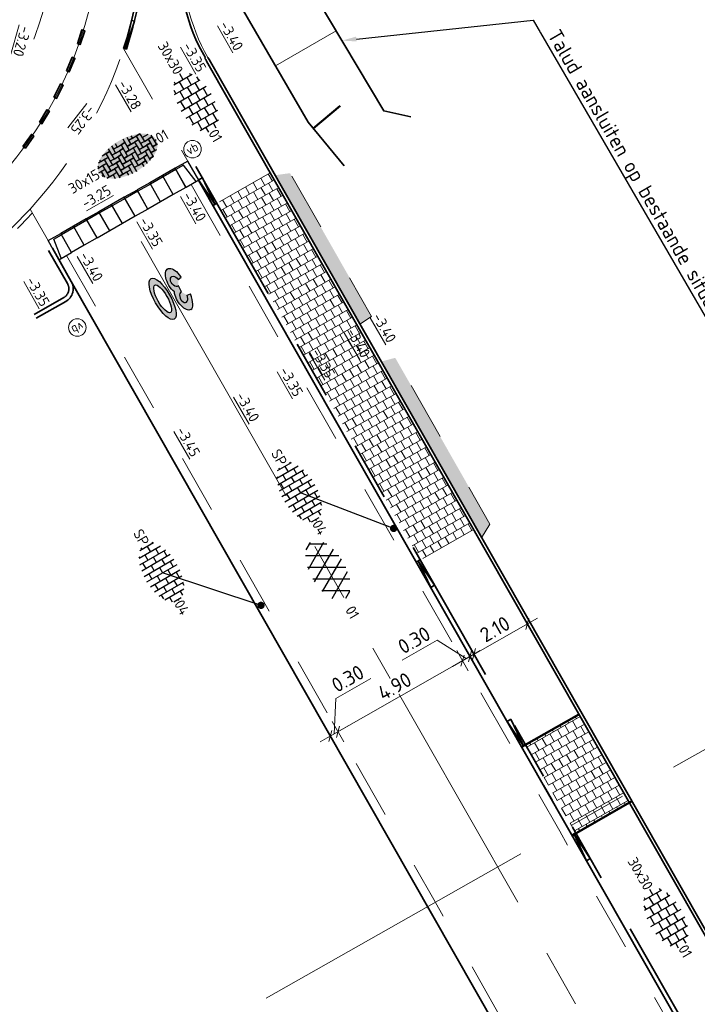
# Model space of a CAD drawing. Header units: metres. Extents: x 111691 to 117439, y 474133 to 478789.
# Tile 22 of 127: x 114679 to 114702, y 475949 to 475983. Entities that reach past the tile are written whole.
import ezdxf
from ezdxf import colors
from ezdxf.entities.mleader import LeaderData, LeaderLine
from ezdxf.enums import TextEntityAlignment as Align
from ezdxf.math import Vec2, Vec3

# ---------------------------------------------------------------- set-up
doc = ezdxf.new("R2010")
doc.units = ezdxf.units.M
for name, pattern in [('AM-AS', [16, 10, -2, 2, -2]), ('VH-GAZONBAND_100X200', [9.5, 7.5, -2]), ('VH-OPSLUITBAND_150X250', [24, 16, -2, 4, -2]), ('VH-TROTTOIRBAND_130-150', [15, 5, -2, 2, -2, 2, -2]), ('XX-HIDDEN', [4, 2, -2])]:
    doc.linetypes.add(name, pattern=pattern)
doc.layers.get('Defpoints').update_dxf_attribs({"lineweight": 25})
for name, color, linetype, lineweight in [('N-WE-AM-AS-G', 10, 'AM-AS', 18), ('N-WE-GW-TALUD-G', 90, 'Continuous', 35), ('N-WE-GW-TALUDARCERING-S', 90, 'Continuous', 25), ('N-WE-GW-TALUDARCERING_KORT-G', 90, 'Continuous', 50), ('N-WE-GW-TALUDARCERING_LANG-G', 90, 'Continuous', 18), ('N-WE-IE-MEUBILAIR_WEGMEUBILAIR_PAAL-S', 7, 'Continuous', 25), ('N-WE-VH-HOOGTELABEL-T18', 2, 'Continuous', 18), ('N-WE-VH-KANTOPSLUITING_ELEMENT_INRIT-S', 1, 'Continuous', 30), ('N-WE-VH-KANTOPSLUITING_GAZONBAND_100X200-G', 90, 'VH-GAZONBAND_100X200', 35), ('N-WE-VH-KANTOPSLUITING_OPSLUITBAND_100X200-G', 150, 'Continuous', 35), ('N-WE-VH-KANTOPSLUITING_OPSLUITBAND_150X250-G', 150, 'VH-OPSLUITBAND_150X250', 35), ('N-WE-VH-KANTOPSLUITING_TROTTOIRBAND_130 150-G', 210, 'VH-TROTTOIRBAND_130-150', 35), ('N-WE-VH-KANTOPSLUITING_VERLOOPBAND-G', 40, 'Continuous', 35), ('N-WE-VH-KANTOPSLUITING_VOORKANTBAND-G', 7, 'Continuous', 35), ('N-WE-VH-KANTVERHARDING-G', 1, 'Continuous', 35), ('N-WE-VH-MAATVOERING-M', 7, 'Continuous', 18), ('N-WE-VH-MATERIAALGRENS-G', 7, 'XX-HIDDEN', 18), ('N-WE-VH-VERHARDING-M-50', 7, 'Continuous', 18), ('N-WE-VH-VERHARDING_ASFALT-G', 252, 'Continuous', 35), ('N-WE-VH-VERHARDING_ASFALT-GD', 252, 'Continuous', 50), ('N-WE-VH-VERHARDING_ASFALT-S', 7, 'Continuous', 25), ('N-WE-VH-VERHARDING_HERSTRATEN-S', 253, 'Continuous', 25), ('N-WE-VH-VERHARDING_TEGEL-S', 7, 'Continuous', 25), ('N-WE-VH-VERHARDING_TEGEL60-A', 252, 'Continuous', 18), ('N-WE-VW-MARKERING-G', 7, 'Continuous', 35), ('N-WE-VW-MARKERING_SYMBOOL-S', 7, 'Continuous', 30), ('X-XX-AL-AANPIJLING-T25', 7, 'Continuous', 25), ('X-XX-AL-AANPIJLING_SYMBOLEN-T25', 7, 'Continuous', 25)]:
    doc.layers.add(name, color=color, linetype=linetype, lineweight=lineweight)
doc.layers.add('N-WE-VW-MARKERING_DWARS_OVERSTEEK_KANALISATIESTREEP50-A', color=7, linetype='Continuous')
doc.styles.add('ISO', font='NLCS-ISO.ttf')
doc.styles.add('NLCS-ISO', font='NLCS-ISO.ttf')
doc.styles.add('NLCS-ISO-ANNOTATIEF-T25', font='NLCS-ISO.ttf', dxfattribs={"height": 2.5})
doc.styles.add('NLCS-ISO-M200-T18', font='NLCS-ISO.ttf', dxfattribs={"height": 0.36})
doc.dimstyles.new('M200T25-PIJL', dxfattribs={"dimscale": 0.2, "dimtxt": 2.5, "dimasz": 2, "dimexe": 1, "dimexo": 0.25, "dimgap": 0.75, "dimtad": 1, "dimzin": 0, "dimdsep": 46, "dimtxsty": 'ISO', "dimcen": 0, "dimdle": 1, "dimse1": 1, "dimse2": 1, "dimclrt": 2, "dimazin": 0, "dimtfac": 1, "dimtdec": 4, "dimtmove": 2, "dimatfit": 3, "dimfxl": 1, "dimtolj": 1, "dimtzin": 0, "dimarcsym": 0})
doc.dimstyles.new('NLCS-ANNOTATIEF-T25-SCHRAP_L2_H1', dxfattribs={"dimtxt": 2.5, "dimasz": 1.4, "dimexe": 2, "dimexo": 2, "dimgap": 0.7, "dimtad": 1, "dimzin": 0, "dimdsep": 46, "dimtxsty": 'NLCS-ISO-ANNOTATIEF-T25', "dimblk": 'OBLIQUE', "dimcen": 0, "dimdle": 2, "dimclrd": 256, "dimclre": 256, "dimclrt": 256, "dimadec": 1, "dimazin": 0, "dimtfac": 1, "dimtdec": 3, "dimtofl": 0, "dimtmove": 0, "dimatfit": 3, "dimldrblk": 'OBLIQUE', "dimfxl": 2, "dimfxlon": 1, "dimtfillclr": 256, "dimtolj": 1, "dimtzin": 0, "dimlwd": -1, "dimlwe": -1, "dimarcsym": 0})

# ---------------------------------------------------------------- blocks, each defined once
blk = doc.blocks.new('N-SVW-MARKERING_SYMBOOL_30_1.6_1')
at = {"layer": 'N-WE-VW-MARKERING_SYMBOOL-S', "ltscale": 0.1}
h = blk.add_hatch(color=256, dxfattribs=at)
edge = h.paths.add_edge_path()
edge.add_ellipse((-0.0323, 0.1109), major_axis=(0, 0.0489), ratio=0.505908, start_angle=229.697, end_angle=360)
edge.add_ellipse((-0.0323, 0.0778), major_axis=(0, 0.082), ratio=0.336382, start_angle=0, end_angle=64.7382)
edge.add_line((-0.0573, 0.1128), (-0.0453, 0.1109))
edge.add_ellipse((-0.0323, 0.1109), major_axis=(0.0021, 0.0195), ratio=0.658877, start_angle=-180, end_angle=93.9791, ccw=False)
edge.add_line((-0.0344, 0.0914), (-0.0353, 0.0684))
edge.add_ellipse((-0.0329, 0.0489), major_axis=(0.0021, -0.0195), ratio=0.658877, start_angle=-93.9791, end_angle=181.5445, ccw=False)
edge.add_line((-0.0458, 0.0489), (-0.0579, 0.0473))
edge.add_ellipse((-0.0323, 0.0778), major_axis=(0, 0.082), ratio=0.336382, start_angle=111.8675, end_angle=114.2814)
edge.add_ellipse((-0.0329, 0.0489), major_axis=(0, 0.0489), ratio=0.505908, start_angle=95.6444, end_angle=180)
edge.add_ellipse((-0.0329, 0.0489), major_axis=(0, 0.0489), ratio=0.505908, start_angle=180, end_angle=308.3955)
h = blk.add_hatch(color=256, dxfattribs=at)
edge = h.paths.add_edge_path()
edge.add_ellipse((0.0333, 0.08), major_axis=(0, 0.0799), ratio=0.345489, start_angle=0, end_angle=360)
edge = h.paths.add_edge_path(flags=17)
edge.add_ellipse((0.0333, 0.08), major_axis=(0, 0.0538), ratio=0.31733, start_angle=0, end_angle=360)
at = {"layer": 'N-WE-VW-MARKERING_SYMBOOL-S', "ltscale": 0.1, "flags": 128}
for points in [[(-0.0453, 0.1109), (-0.0573, 0.1128)], [(-0.0344, 0.0914), (-0.0353, 0.0684)], [(-0.0458, 0.0489), (-0.0579, 0.0473)]]:
    blk.add_lwpolyline(points, dxfattribs=at)
at = {"layer": 'N-WE-VW-MARKERING_SYMBOOL-S', "ltscale": 0.1}
for centre, major_axis, ratio, start_param, end_param in [((-0.0323, 0.0778), (0, 0.082), 0.336382, 0, 1.129895), ((-0.0323, 0.1109), (0.0021, 0.0195), 0.658877, 3.114636, 7.923431), ((-0.0323, 0.0778), (0, 0.082), 0.336382, -4.330729, -4.288599)]:
    blk.add_ellipse(centre, major_axis=major_axis, ratio=ratio, start_param=start_param, end_param=end_param, dxfattribs=at)
at = {"layer": 'N-WE-VW-MARKERING_SYMBOOL-S', "ltscale": 0.1, "extrusion": (0, 0, -1)}
for centre, major_axis, ratio, start_param, end_param in [((-0.0323, 0.1109), (0, 0.0489), 0.505908, 0, 2.274216), ((-0.0329, 0.0489), (0, 0.0489), 0.505908, 0.900669, 4.613876), ((-0.0329, 0.0489), (0.0021, -0.0195), 0.658877, 3.114636, 7.923431)]:
    blk.add_ellipse(centre, major_axis=major_axis, ratio=ratio, start_param=start_param, end_param=end_param, dxfattribs=at)
at = {"layer": 'N-WE-VW-MARKERING_SYMBOOL-S', "ltscale": 0.1}
for major_axis, ratio in [((0, 0.0799), 0.345489), ((0, 0.0799), 0.345489), ((0, 0.0799), 0.345489), ((0, 0.0799), 0.345489), ((0, 0.0538), 0.31733)]:
    blk.add_ellipse((0.0333, 0.08), major_axis=major_axis, ratio=ratio, dxfattribs=at)
blk = doc.blocks.new('SVH-TEGEL_300X300_DUN_HALFST-SO')
for p, q in [((-4.5, -1.8), (-4.5, 1.8)), ((-3.7, 2.25), (-3, 2.25)), ((-3, -2.52), (-3, 2.52)), ((-1.5, -2.87), (-1.5, 2.87)), ((-1.5, 2.25), (0, 2.25)), ((0, -2.97), (0, 2.97)), ((1.5, -2.87), (1.5, 2.87)), ((1.5, 2.25), (3, 2.25)), ((3, -2.52), (3, 2.52)), ((4.5, -1.8), (4.5, 1.8)), ((-5.66, 0), (-4.5, 0)), ((-4.89, 1.5), (-4.5, 1.5)), ((-4.5, 0.75), (-3, 0.75)), ((-3, 1.5), (-1.5, 1.5)), ((-3, 0), (-1.5, 0)), ((-1.5, 0.75), (0, 0.75)), ((0, 1.5), (1.5, 1.5)), ((0, 0), (1.5, 0)), ((1.5, 0.75), (3, 0.75)), ((3, 1.5), (4.5, 1.5)), ((3, 0), (4.5, 0)), ((4.5, 0.75), (5.48, 0.75)), ((-4.89, -1.5), (-4.5, -1.5)), ((-4.5, -0.75), (-3, -0.75)), ((-3, -1.5), (-1.5, -1.5)), ((-1.5, -0.75), (0, -0.75)), ((0, -1.5), (1.5, -1.5)), ((1.5, -0.75), (3, -0.75)), ((3, -1.5), (4.5, -1.5)), ((4.5, -0.75), (5.48, -0.75)), ((-3.7, -2.25), (-3, -2.25)), ((-1.5, -2.25), (0, -2.25)), ((1.5, -2.25), (3, -2.25))]:
    blk.add_line(p, q)
at = {"style": 'NLCS-ISO'}
blk.add_attdef('FORMAAT', text='', height=1.8, dxfattribs=at).set_placement((-5.76, 0), align=Align.MIDDLE_RIGHT)
blk.add_attdef('KLEUR', text='', height=1.8, dxfattribs=at).set_placement((5.58, 0), align=Align.MIDDLE_LEFT)
at = {"style": 'NLCS-ISO', "flags": 1}
blk.add_attdef('FUNCTIE', text='', height=1.8, dxfattribs=at).set_placement((0.12, -3.58), align=Align.MIDDLE_CENTER)
blk = doc.blocks.new('SVH-ASFALT-SO')
at = {"ltscale": 0.1}
for p, q in [((-1.91, 0.69), (0.95, 5.64)), ((2.75, -0.22), (-0.47, 5.37)), ((0, 0), (3.27, 5.66)), ((4.87, 0.12), (1.65, 5.7)), ((2.18, -0.23), (5.32, 5.22)), ((6.7, 0.95), (4.04, 5.55)), ((-3.36, 2.17), (-1.83, 4.83)), ((0.36, -0.07), (-2.31, 4.55)), ((4.66, 0.07), (7.07, 4.25)), ((7.83, 2.99), (7.15, 4.18)), ((-2.72, 1.26), (-3.45, 2.54))]:
    blk.add_line(p, q, dxfattribs=at)
at = {"style": 'NLCS-ISO'}
blk.add_attdef('KLEUR', text='', height=1.8, dxfattribs=at).set_placement((9.49, 2.74), align=Align.MIDDLE_LEFT)
at = {"style": 'NLCS-ISO', "flags": 1}
blk.add_attdef('FUNCTIE', text='', height=1.8, dxfattribs=at).set_placement((0.12, -3.58), align=Align.MIDDLE_CENTER)
blk = doc.blocks.new('SVH-BSS_KEIFORMAAT_HALFST-SO')
at = {"ltscale": 0.1}
for p, q in [((-4.2, -2.2), (-4.2, 2.03)), ((-3.15, -2.63), (-3.15, 2.46)), ((-3.15, 2.1), (-2.1, 2.1)), ((-2.1, -2.89), (-2.1, 2.72)), ((-1.05, -3.03), (-1.05, 2.86)), ((-1.05, 2.1), (0, 2.1)), ((0, -3.06), (0, 2.88)), ((1.05, -2.98), (1.05, 2.81)), ((1.05, 2.1), (2.1, 2.1)), ((2.1, -2.8), (2.1, 2.62)), ((3.15, -2.47), (3.15, 2.3)), ((3.15, 2.1), (3.61, 2.1)), ((4.2, -1.94), (4.2, 1.76)), ((-5.46, 1.05), (-5.25, 1.05)), ((-5.25, -1.46), (-5.25, 1.28)), ((-5.25, 0), (-4.2, 0)), ((-4.2, 1.05), (-3.15, 1.05)), ((-3.15, 0), (-2.1, 0)), ((-2.1, 1.05), (-1.05, 1.05)), ((-1.05, 0), (0, 0)), ((0, 1.05), (1.05, 1.05)), ((1.05, 0), (2.1, 0)), ((2.1, 1.05), (3.15, 1.05)), ((3.15, 0), (4.2, 0)), ((4.2, 1.05), (5, 1.05)), ((5.25, -0.83), (5.25, 0.66)), ((5.25, 0), (5.43, 0)), ((-5.58, -1.05), (-5.25, -1.05)), ((-4.2, -1.05), (-3.15, -1.05)), ((-2.1, -1.05), (-1.05, -1.05)), ((0, -1.05), (1.05, -1.05)), ((2.1, -1.05), (3.15, -1.05)), ((4.2, -1.05), (5.12, -1.05)), ((-4.39, -2.1), (-4.2, -2.1)), ((-3.15, -2.1), (-2.1, -2.1)), ((-1.05, -2.1), (0, -2.1)), ((1.05, -2.1), (2.1, -2.1)), ((3.15, -2.1), (3.93, -2.1))]:
    blk.add_line(p, q, dxfattribs=at)
at = {"style": 'NLCS-ISO'}
blk.add_attdef('FORMAAT', text='', height=1.8, dxfattribs=at).set_placement((-5.68, -0.09), align=Align.MIDDLE_RIGHT)
blk.add_attdef('KLEUR', text='', height=1.8, dxfattribs=at).set_placement((5.53, -0.09), align=Align.MIDDLE_LEFT)
at = {"style": 'NLCS-ISO', "flags": 1}
blk.add_attdef('FUNCTIE', text='', height=1.8, dxfattribs=at).set_placement((0.12, -3.58), align=Align.MIDDLE_CENTER)
blk = doc.blocks.new('_Oblique')
at = {"color": 0, "linetype": 'ByBlock', "lineweight": -2}
blk.add_line((-0.5, -0.5), (0.5, 0.5), dxfattribs=at)
blk = doc.blocks.new('*D164')
at = {"layer": 'Defpoints', "color": 0, "transparency": 16777216}
for p in [(114690.066, 475958.366), (114690.839, 475956.405), (114691.1, 475956.554)]:
    blk.add_point(p, dxfattribs=at)
at = {"layer": 'N-WE-VH-MAATVOERING-M', "transparency": 16777216}
for p, q in [((114689.992, 475959.502), (114691.191, 475960.186)), ((114689.936, 475958.292), (114689.992, 475959.502)), ((114690.264, 475958.019), (114689.868, 475958.714)), ((114689.458, 475958.02), (114690.413, 475958.565)), ((114690.003, 475957.87), (114689.607, 475958.565))]:
    blk.add_line(p, q, dxfattribs=at)
at = {"layer": 'N-WE-VH-MAATVOERING-M', "transparency": 16777216, "xscale": 0.28, "yscale": 0.28, "zscale": 0.28}
for p, rotation in [((114689.805, 475958.218), 209.6944698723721), ((114690.066, 475958.366), 29.69446987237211)]:
    blk.add_blockref('_Oblique', p, dxfattribs=dict(at, rotation=rotation))
at = {"layer": 'N-WE-VH-MAATVOERING-M', "transparency": 16777216, "insert": (114690.398, 475960.183), "char_height": 0.5, "attachment_point": 5, "rotation": 29.6945, "style": 'NLCS-ISO-ANNOTATIEF-T25', "bg_fill": 3, "box_fill_scale": 1.1, "bg_fill_color": 256, "bg_fill_true_color": 13158600, "bg_fill_transparency": 0}
blk.add_mtext('\\A1;0.30', dxfattribs=at)
blk = doc.blocks.new('*D163')
at = {"layer": 'Defpoints', "color": 0, "transparency": 16777216}
for p in [(114694.322, 475960.794), (114695.356, 475958.981), (114691.1, 475956.554)]:
    blk.add_point(p, dxfattribs=at)
at = {"layer": 'N-WE-VH-MAATVOERING-M', "transparency": 16777216}
for p, q in [((114689.718, 475958.168), (114694.67, 475960.992)), ((114694.521, 475960.446), (114694.124, 475961.141)), ((114690.264, 475958.019), (114689.868, 475958.714))]:
    blk.add_line(p, q, dxfattribs=at)
at = {"layer": 'N-WE-VH-MAATVOERING-M', "transparency": 16777216, "xscale": 0.28, "yscale": 0.28, "zscale": 0.28}
for p, rotation in [((114694.322, 475960.794), 29.69446990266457), ((114690.066, 475958.366), 209.6944699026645)]:
    blk.add_blockref('_Oblique', p, dxfattribs=dict(at, rotation=rotation))
at = {"layer": 'N-WE-VH-MAATVOERING-M', "transparency": 16777216, "insert": (114692.001, 475959.919), "char_height": 0.5, "attachment_point": 5, "rotation": 29.6945, "style": 'NLCS-ISO-ANNOTATIEF-T25', "bg_fill": 3, "box_fill_scale": 1.1, "bg_fill_color": 256, "bg_fill_true_color": 13158600, "bg_fill_transparency": 0}
blk.add_mtext('\\A1;4.90', dxfattribs=at)
blk = doc.blocks.new('*D162')
at = {"layer": 'Defpoints', "color": 0, "transparency": 16777216}
for p in [(114694.583, 475960.942), (114695.356, 475958.981), (114695.617, 475959.13)]:
    blk.add_point(p, dxfattribs=at)
at = {"layer": 'N-WE-VH-MAATVOERING-M', "transparency": 16777216}
for p, q in [((114693.461, 475961.501), (114692.262, 475960.817)), ((114694.453, 475960.868), (114693.461, 475961.501)), ((114693.975, 475960.596), (114694.93, 475961.14)), ((114694.521, 475960.446), (114694.124, 475961.141)), ((114694.781, 475960.595), (114694.385, 475961.29))]:
    blk.add_line(p, q, dxfattribs=at)
at = {"layer": 'N-WE-VH-MAATVOERING-M', "transparency": 16777216, "xscale": 0.28, "yscale": 0.28, "zscale": 0.28}
for p, rotation in [((114694.322, 475960.794), 209.6944699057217), ((114694.583, 475960.942), 29.69446990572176)]:
    blk.add_blockref('_Oblique', p, dxfattribs=dict(at, rotation=rotation))
at = {"layer": 'N-WE-VH-MAATVOERING-M', "transparency": 16777216, "insert": (114692.668, 475961.498), "char_height": 0.5, "attachment_point": 5, "rotation": 29.6945, "style": 'NLCS-ISO-ANNOTATIEF-T25', "bg_fill": 3, "box_fill_scale": 1.1, "bg_fill_color": 256, "bg_fill_true_color": 13158600, "bg_fill_transparency": 0}
blk.add_mtext('\\A1;0.30', dxfattribs=at)
blk = doc.blocks.new('*D160')
at = {"layer": 'Defpoints', "color": 0, "transparency": 16777216}
for p in [(114696.538, 475962.057), (114697.571, 475960.244), (114695.747, 475959.204)]:
    blk.add_point(p, dxfattribs=at)
at = {"layer": 'N-WE-VH-MAATVOERING-M', "transparency": 16777216}
for p, q in [((114696.736, 475961.709), (114696.339, 475962.404)), ((114694.366, 475960.818), (114696.885, 475962.255)), ((114694.911, 475960.669), (114694.515, 475961.364))]:
    blk.add_line(p, q, dxfattribs=at)
at = {"layer": 'N-WE-VH-MAATVOERING-M', "transparency": 16777216, "xscale": 0.28, "yscale": 0.28, "zscale": 0.28}
for p, rotation in [((114696.538, 475962.057), 29.69446991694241), ((114694.713, 475961.017), 209.6944699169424)]:
    blk.add_blockref('_Oblique', p, dxfattribs=dict(at, rotation=rotation))
at = {"layer": 'N-WE-VH-MAATVOERING-M', "transparency": 16777216, "insert": (114695.432, 475961.876), "char_height": 0.5, "attachment_point": 5, "rotation": 29.6945, "style": 'NLCS-ISO-ANNOTATIEF-T25', "bg_fill": 3, "box_fill_scale": 1.1, "bg_fill_color": 256, "bg_fill_true_color": 13158600, "bg_fill_transparency": 0}
blk.add_mtext('\\A1;2.10', dxfattribs=at)
blk = doc.blocks.new('*U253')
at = {"layer": 'N-WE-GW-TALUDARCERING_KORT-G'}
for p, q in [((114685.2, 475987.987), (114685.875, 475988.053)), ((114686.677, 475983.297), (114687.698, 475983.887)), ((114689.22, 475978.996), (114690.145, 475979.762))]:
    blk.add_line(p, q, dxfattribs=at)
at = {"layer": 'N-WE-GW-TALUDARCERING_LANG-G'}
for p, q in [((114685.546, 475985.52), (114687.687, 475986.21)), ((114687.929, 475981.133), (114689.998, 475982.33))]:
    blk.add_line(p, q, dxfattribs=at)
blk = doc.blocks.new('N-SVH-INRITELEMENT_130 150_180X750X500_MIDDEN')
for p, q in [((0, 0), (0, 0.75)), ((0.5, 0.75), (0, 0.75)), ((0.5, 0.7), (0, 0.7)), ((0.5, 0), (0.5, 0.75)), ((0.5, 0), (0, 0))]:
    blk.add_line(p, q)
blk = doc.blocks.new('N-SVH-INRITELEMENT_130 150_180X750X500_RECHTS')
for p, q in [((0, 0), (0, 0.75)), ((0.5, 0.75), (0, 0.75)), ((0.3, 0.7), (0, 0.7)), ((0.405, 0), (0.3, 0.7)), ((0.5, 0), (0.5, 0.75)), ((0.5, 0), (0, 0))]:
    blk.add_line(p, q)
blk = doc.blocks.new('N-SVH-INRITELEMENT_130 150_180X750X500_LINKS')
for p, q in [((0, 0), (0, 0.75)), ((0, 0.75), (0.5, 0.75)), ((0.095, 0), (0.2, 0.7)), ((0.2, 0.7), (0.5, 0.7)), ((0.5, 0), (0.5, 0.75)), ((0, 0), (0.5, 0))]:
    blk.add_line(p, q)
blk = doc.blocks.new('SVH-TEGEL_150X300_DIK_ELLEBOOG-SO')
h = blk.add_hatch(color=254)
h.dxf.hatch_style = 1
edge = h.paths.add_edge_path()
edge.add_ellipse((0.01, 0.01), major_axis=(-5.66, 0), ratio=0.530464, start_angle=0, end_angle=360)
for p, q in [((-4.5, 1.82), (-4.5, 1.5)), ((-4.5, 1.82), (-4.5, 1.5)), ((-3.74, 2.25), (-3, 2.25)), ((-3.74, 2.25), (-2.25, 2.25)), ((-2.25, 2.25), (-3, 2.25)), ((-3, 2.25), (-3, 0.75)), ((-3, 2.25), (-3, 1.5)), ((-2.25, 2.75), (-2.25, 1.5)), ((-2.25, 2.75), (-2.25, 2.25)), ((-2.25, 2.25), (-2.25, 0.75)), ((-1.5, 2.89), (-1.5, 1.5)), ((-1.5, 2.89), (-1.5, 2.25)), ((-1.5, 2.25), (-1.5, 1.5)), ((-1.5, 2.25), (0, 2.25)), ((-0.75, 2.25), (-1.5, 2.25)), ((-0.75, 2.97), (-0.75, 2.25)), ((-0.75, 2.97), (-0.75, 2.25)), ((-0.75, 2.25), (0.75, 2.25)), ((0.75, 2.25), (0, 2.25)), ((0, 2.25), (0, 0.75)), ((0, 2.25), (0, 1.5)), ((0.75, 2.97), (0.75, 1.5)), ((0.75, 2.97), (0.75, 2.25)), ((0.75, 2.25), (0.75, 0.75)), ((1.5, 2.89), (1.5, 1.5)), ((1.5, 2.89), (1.5, 2.25)), ((1.5, 2.25), (1.5, 1.5)), ((1.5, 2.25), (3, 2.25)), ((2.25, 2.25), (1.5, 2.25)), ((2.25, 2.75), (2.25, 2.25)), ((2.25, 2.75), (2.25, 2.25)), ((2.25, 2.25), (3.74, 2.25)), ((3, 2.25), (3, 1.5)), ((3.74, 2.25), (3, 2.25)), ((3, 2.25), (3, 0.75)), ((3.75, 2.25), (3.75, 0.75)), ((-5.48, 0.75), (-4.5, 0.75)), ((-5.25, 0.75), (-5.48, 0.75)), ((-5.25, 1.12), (-5.25, 0.75)), ((-5.25, 1.12), (-5.25, 0.75)), ((-5.25, 0.75), (-3.75, 0.75)), ((-4.9, 1.5), (-3.75, 1.5)), ((-4.5, 1.5), (-4.9, 1.5)), ((-4.5, 1.5), (-3, 1.5)), ((-3.75, 0.75), (-4.5, 0.75)), ((-4.5, 0.75), (-4.5, -0.75)), ((-4.5, 0.75), (-4.5, 0)), ((-3, 1.5), (-3.75, 1.5)), ((-3.75, 1.5), (-3.75, 0)), ((-3.75, 1.5), (-3.75, 0.75)), ((-3.75, 0.75), (-3.75, -0.75)), ((-3, 1.5), (-3, 0)), ((-2.25, 0.75), (-3, 0.75)), ((-3, 0.75), (-3, 0)), ((-3, 0.75), (-1.5, 0.75)), ((-2.25, 1.5), (-2.25, 0.75)), ((-2.25, 1.5), (-0.75, 1.5)), ((-1.5, 1.5), (-2.25, 1.5)), ((-2.25, 0.75), (-0.75, 0.75)), ((-1.5, 1.5), (0, 1.5)), ((-0.75, 0.75), (-1.5, 0.75)), ((-1.5, 0.75), (-1.5, -0.75)), ((-1.5, 0.75), (-1.5, 0)), ((0, 1.5), (-0.75, 1.5)), ((-0.75, 1.5), (-0.75, 0)), ((-0.75, 1.5), (-0.75, 0.75)), ((-0.75, 0.75), (-0.75, -0.75)), ((0, 0), (-0.75, 0)), ((0, 1.5), (0, 0)), ((0, 0.75), (1.5, 0.75)), ((0, 0.75), (0, 0)), ((0.75, 0.75), (0, 0.75)), ((0, 0), (1.5, 0)), ((0.75, 1.5), (0.75, 0.75)), ((0.75, 1.5), (2.25, 1.5)), ((1.5, 1.5), (0.75, 1.5)), ((0.75, 0.75), (2.25, 0.75)), ((1.5, 0), (0.75, 0)), ((1.5, 1.5), (3, 1.5)), ((1.5, 0.75), (1.5, 0)), ((2.25, 0.75), (1.5, 0.75)), ((1.5, 0.75), (1.5, -0.75)), ((1.5, 0), (1.5, -1.5)), ((2.25, 1.5), (2.25, 0.75)), ((3, 1.5), (2.25, 1.5)), ((2.25, 1.5), (2.25, 0)), ((2.25, 0.75), (2.25, -0.75)), ((2.25, 0), (2.25, -0.75)), ((2.25, 0), (3.75, 0)), ((3, 0), (2.25, 0)), ((3, 1.5), (3, 0)), ((3, 0.75), (3, 0)), ((3, 0.75), (4.5, 0.75)), ((3.75, 0.75), (3, 0.75)), ((3, 0), (4.5, 0)), ((3.75, 1.5), (3.75, 0.75)), ((3.75, 1.5), (4.9, 1.5)), ((3.75, 0.75), (5.25, 0.75)), ((3.75, 0), (3.75, -0.75)), ((4.5, 0), (3.75, 0)), ((3.75, 0), (3.75, -1.5)), ((4.5, 0.75), (4.5, 0)), ((5.25, 0.75), (4.5, 0.75)), ((4.5, 0.75), (4.5, -0.75)), ((4.5, 0), (4.5, -1.5)), ((5.25, 1.12), (5.25, 0.75)), ((5.25, 0.75), (5.25, -0.75)), ((5.25, 0), (5.25, -0.75)), ((5.25, 0), (5.66, 0)), ((-5.66, 0), (-5.25, 0)), ((-5.66, 0), (-4.5, 0)), ((-5.25, -0.75), (-5.48, -0.75)), ((-5.48, -0.75), (-5.25, -0.75)), ((-4.5, 0), (-5.25, 0)), ((-5.25, 0), (-5.25, -1.12)), ((-5.25, 0), (-5.25, -0.75)), ((-5.25, -0.75), (-5.25, -1.12)), ((-4.5, -1.5), (-4.9, -1.5)), ((-4.9, -1.5), (-3.75, -1.5)), ((-4.5, 0), (-4.5, -1.5)), ((-3.75, -0.75), (-4.5, -0.75)), ((-4.5, -0.75), (-4.5, -1.5)), ((-4.5, -0.75), (-3, -0.75)), ((-4.5, -1.5), (-3, -1.5)), ((-3, 0), (-3.75, 0)), ((-3.75, 0), (-3.75, -0.75)), ((-3.75, 0), (-2.25, 0)), ((-3.75, -0.75), (-2.25, -0.75)), ((-3, -1.5), (-3.75, -1.5)), ((-3.75, -1.5), (-3.75, -2.25)), ((-3.75, -1.5), (-3.75, -2.25)), ((-3, 0), (-1.5, 0)), ((-2.25, -0.75), (-3, -0.75)), ((-3, -0.75), (-3, -2.25)), ((-3, -0.75), (-3, -1.5)), ((-3, -1.5), (-3, -2.54)), ((-1.5, 0), (-2.25, 0)), ((-2.25, 0), (-2.25, -1.5)), ((-2.25, 0), (-2.25, -0.75)), ((-2.25, -0.75), (-2.25, -2.25)), ((-1.5, -1.5), (-2.25, -1.5)), ((-2.25, -1.5), (-2.25, -2.25)), ((-2.25, -1.5), (-0.75, -1.5)), ((-1.5, 0), (-1.5, -1.5)), ((-0.75, -0.75), (-1.5, -0.75)), ((-1.5, -0.75), (-1.5, -1.5)), ((-1.5, -0.75), (0, -0.75)), ((-1.5, -1.5), (0, -1.5)), ((-0.75, 0), (-0.75, -0.75)), ((-0.75, 0), (0.75, 0)), ((-0.75, -0.75), (0.75, -0.75)), ((-0.75, -1.5), (-0.75, -2.25)), ((0, -1.5), (-0.75, -1.5)), ((-0.75, -1.5), (-0.75, -2.97)), ((0, -0.75), (0, -1.5)), ((0.75, -0.75), (0, -0.75)), ((0, -0.75), (0, -2.25)), ((0, -1.5), (0, -3)), ((0.75, 0), (0.75, -0.75)), ((0.75, 0), (0.75, -1.5)), ((0.75, -0.75), (0.75, -2.25)), ((1.5, -1.5), (0.75, -1.5)), ((0.75, -1.5), (0.75, -2.25)), ((0.75, -1.5), (2.25, -1.5)), ((1.5, -0.75), (1.5, -1.5)), ((1.5, -0.75), (3, -0.75)), ((2.25, -0.75), (1.5, -0.75)), ((1.5, -1.5), (3, -1.5)), ((2.25, -0.75), (3.75, -0.75)), ((2.25, -1.5), (2.25, -2.25)), ((3, -1.5), (2.25, -1.5)), ((2.25, -1.5), (2.25, -2.75)), ((3, -0.75), (3, -1.5)), ((3.75, -0.75), (3, -0.75)), ((3, -0.75), (3, -2.25)), ((3, -1.5), (3, -2.54)), ((3.75, -0.75), (3.75, -2.25)), ((3.75, -1.5), (3.75, -2.25)), ((3.75, -1.5), (4.9, -1.5)), ((4.5, -1.5), (3.75, -1.5)), ((4.5, -0.75), (4.5, -1.5)), ((4.5, -0.75), (5.48, -0.75)), ((5.25, -0.75), (4.5, -0.75)), ((4.5, -1.5), (4.9, -1.5)), ((5.25, -0.75), (5.48, -0.75)), ((-2.25, -2.25), (-3, -2.25)), ((-3, -2.25), (-3, -2.54)), ((-3, -2.25), (-1.5, -2.25)), ((-2.25, -2.25), (-0.75, -2.25)), ((-1.5, -2.25), (-1.5, -2.89)), ((0.75, -2.25), (0, -2.25)), ((0, -2.25), (0, -3)), ((0, -2.25), (1.5, -2.25)), ((0.75, -2.25), (2.25, -2.25)), ((1.5, -2.25), (1.5, -2.89)), ((2.25, -2.25), (1.5, -2.25)), ((1.5, -2.25), (1.5, -2.89)), ((2.25, -2.25), (2.25, -2.75)), ((3, -2.25), (3, -2.54)), ((3, -2.25), (3.74, -2.25)), ((3.74, -2.25), (3, -2.25))]:
    blk.add_line(p, q)
at = {"style": 'NLCS-ISO'}
blk.add_attdef('FORMAAT', text='', height=1.8, dxfattribs=at).set_placement((-5.76, 0), align=Align.MIDDLE_RIGHT)
blk.add_attdef('KLEUR', text='', height=1.8, dxfattribs=at).set_placement((5.76, 0), align=Align.MIDDLE_LEFT)
at = {"style": 'NLCS-ISO', "flags": 1}
blk.add_attdef('FUNCTIE', text='', height=1.8, dxfattribs=at).set_placement((0.12, -3.58), align=Align.MIDDLE_CENTER)
blk = doc.blocks.new('SIE-WEG_PAAL_VERKEERSBORD-SO')
at = {"color": 0, "linetype": 'ByBlock', "lineweight": 18}
blk.add_circle((0, 0), 1.5, dxfattribs=at)
at = {"color": 0, "linetype": 'ByBlock', "lineweight": 18, "style": 'NLCS-ISO'}
blk.add_text('vb', height=1.5, dxfattribs=at).set_placement((0, 0.13), align=Align.MIDDLE_CENTER)

msp = doc.modelspace()

# ---------------------------------------------------------------- hatches: boundary and pattern name
at = {"layer": 'N-WE-VH-VERHARDING_HERSTRATEN-S'}
h = msp.add_hatch(color=256, dxfattribs=at)
h.dxf.hatch_style = 1
h.paths.add_polyline_path([(114690.812, 475972.307), (114691.216, 475972.567), (114688.425, 475977.465), (114687.913, 475977.394)])
h = msp.add_hatch(color=256, dxfattribs=at)
h.dxf.hatch_style = 1
h.paths.add_polyline_path([(114692.023, 475971.151), (114691.544, 475971.023), (114694.977, 475964.998), (114695.261, 475965.469)])
at = {"layer": 'N-WE-VH-VERHARDING_TEGEL60-A'}
h = msp.add_hatch(dxfattribs=at)
h.set_pattern_fill('AVH-TEGEL_300X300_HALFST-SO', color=256, angle=299.72, pattern_type=2)
h.set_pattern_definition([(299.72, (0, 0), (0.278997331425, -0.18617327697), [0.3, -0.3]), (29.72, (0, 0), (-0.14872855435, 0.26053755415), [])])
h.paths.add_polyline_path([(114687.75, 475977.478), (114685.923, 475976.436), (114692.872, 475964.243), (114694.699, 475965.284)])
h = msp.add_hatch(dxfattribs=at)
h.set_pattern_fill('AVH-TEGEL_300X300_HALFST-SO', color=256, pattern_type=2)
h.set_pattern_definition([(299.6784, (114685.57241, 475981.2988), (0.2788622, -0.1863757), [0.3, -0.3]), (29.6784, (114685.5724, 475981.2988), (-0.1485395, 0.2606454), [])])
h.paths.add_polyline_path([(114700.025, 475955.938), (114698.302, 475958.961), (114696.473, 475957.923), (114698.198, 475954.897)])
at = {"layer": 'N-WE-VW-MARKERING_DWARS_OVERSTEEK_KANALISATIESTREEP50-A', "transparency": 33554687}
h = msp.add_hatch(color=256, dxfattribs=at)
h.dxf.hatch_style = 1
h.paths.add_polyline_path([(114681.154, 475981.891), (114681.249, 475981.86), (114681.406, 475982.334), (114681.311, 475982.366)])
h = msp.add_hatch(color=256, dxfattribs=at)
h.dxf.hatch_style = 1
h.paths.add_polyline_path([(114680.788, 475980.965), (114680.88, 475980.926), (114681.073, 475981.388), (114680.98, 475981.426)])
h = msp.add_hatch(color=256, dxfattribs=at)
h.dxf.hatch_style = 1
h.paths.add_polyline_path([(114680.355, 475980.068), (114680.444, 475980.023), (114680.67, 475980.469), (114680.581, 475980.514)])
h = msp.add_hatch(color=256, dxfattribs=at)
h.dxf.hatch_style = 1
h.paths.add_polyline_path([(114679.856, 475979.205), (114679.942, 475979.154), (114680.2, 475979.582), (114680.115, 475979.634)])
h = msp.add_hatch(color=256, dxfattribs=at)
h.dxf.hatch_style = 1
h.paths.add_polyline_path([(114679.296, 475978.382), (114679.377, 475978.324), (114679.666, 475978.732), (114679.585, 475978.79)])

# ---------------------------------------------------------------- linework, layer by layer
at = {"layer": 'N-WE-AM-AS-G', "flags": 128}
msp.add_lwpolyline([(114662.059, 475967.156), (114675.163, 475974.639, 0.353194), (114681.341, 475990.431, 0.353194)], format="xyb", dxfattribs=at)
at = {"layer": 'N-WE-AM-AS-G'}
msp.add_lwpolyline([(114683.337, 475975.123), (114754.77, 475849.778), (114940.564, 475523.974)], dxfattribs=at)
at = {"layer": 'N-WE-GW-TALUD-G'}
msp.add_lwpolyline([(114692.561, 475979.387), (114691.627, 475979.595), (114686.548, 475988.121), (114684.294, 475992.032)], dxfattribs=at)
msp.add_lwpolyline([(114690.275, 475977.721), (114689.043, 475979.209), (114686.064, 475984.355, -0.120823), (114685.262, 475987.099, 0.075188), (114684.294, 475992.032, 0.12979)], format="xyb", dxfattribs=at)
at = {"layer": 'N-WE-VH-KANTOPSLUITING_GAZONBAND_100X200-G', "flags": 128}
msp.add_lwpolyline([(114682.831, 475981.7, 0.210565), (114681.601, 475993.816), (114675.288, 476004.938), (114674.802, 476005.795)], format="xyb", dxfattribs=at)
at = {"layer": 'N-WE-VH-KANTOPSLUITING_OPSLUITBAND_100X200-G', "flags": 128}
msp.add_lwpolyline([(114925.449, 475560.571), (114759.114, 475852.253), (114685.572, 475981.299, -0.004745), (114685.516, 475981.4, -0.004745), (114685.534, 475981.409)], format="xyb", dxfattribs=at)
at = {"layer": 'N-WE-VH-KANTOPSLUITING_OPSLUITBAND_100X200-G'}
msp.add_arc((114690.689, 475984.479), 6, 175.1544, 210.7712, dxfattribs=at)
at = {"layer": 'N-WE-VH-KANTOPSLUITING_OPSLUITBAND_150X250-G', "flags": 128}
msp.add_lwpolyline([(114663.778, 475966.21), (114664.633, 475966.726), (114675.981, 475973.206, 0.077122), (114679.615, 475976.101, 0.077122)], format="xyb", dxfattribs=at)
at = {"layer": 'N-WE-VH-KANTOPSLUITING_TROTTOIRBAND_130 150-G', "flags": 128}
msp.add_lwpolyline([(114685.204, 475977.696), (114757.29, 475851.214), (114938.253, 475533.88)], dxfattribs=at)
msp.add_lwpolyline([(114679.675, 475972.633), (114680.687, 475973.209, 0.414214), (114680.818, 475973.687), (114680.17, 475974.822)], format="xyb", dxfattribs=at)
at = {"layer": 'N-WE-VH-KANTOPSLUITING_VERLOOPBAND-G'}
for points in [[(114683.108, 475982.661), (114682.785, 475981.718), (114683.011, 475982.685)], [(114683.108, 475982.661), (114683.011, 475982.685)], [(114682.738, 475981.733), (114682.832, 475981.702)], [(114685.3, 475977.233), (114685.43, 475977.307)], [(114685.43, 475977.307), (114685.86, 475976.401), (114685.3, 475977.232)], [(114685.795, 475976.364), (114685.925, 475976.438)], [(114692.744, 475964.17), (114692.875, 475964.244)], [(114693.37, 475963.375), (114692.81, 475964.207), (114693.239, 475963.301)], [(114693.239, 475963.301), (114693.37, 475963.375)], [(114693.24, 475963.3), (114693.369, 475963.376)], [(114695.978, 475958.792), (114696.409, 475957.887), (114695.851, 475958.718)], [(114695.852, 475958.721), (114695.98, 475958.793)], [(114698.135, 475954.86), (114698.692, 475954.027)], [(114698.566, 475953.955), (114698.135, 475954.86)], [(114698.692, 475954.027), (114698.564, 475953.954)]]:
    msp.add_lwpolyline(points, dxfattribs=at)
at = {"layer": 'N-WE-VH-KANTOPSLUITING_VOORKANTBAND-G', "flags": 128}
for points in [[(114682.736, 475981.731, 0.210565), (114681.514, 475993.767), (114675.201, 476004.889), (114666.366, 476020.455), (114651.725, 476046.251, -0.022645), (114649.835, 476049.962), (114642.937, 476065.176)], [(114945.006, 475526.479), (114759.201, 475852.303), (114685.659, 475981.348, -0.003536), (114685.618, 475981.422)], [(114662.844, 475965.822), (114664.557, 475966.855), (114675.907, 475973.337, 0.077926), (114679.537, 475976.238, 0.077926)], [(114679.749, 475972.502), (114680.761, 475973.079, 0.414214), (114680.948, 475973.761), (114680.301, 475974.897)]]:
    msp.add_lwpolyline(points, format="xyb", dxfattribs=at)
at = {"layer": 'N-WE-VH-KANTOPSLUITING_VOORKANTBAND-G'}
msp.add_lwpolyline([(114685.302, 475977.229), (114757.159, 475851.139), (114942.717, 475525.749)], dxfattribs=at)
at = {"layer": 'N-WE-VH-KANTVERHARDING-G'}
msp.add_lwpolyline([(114680.948, 475973.761), (114752.381, 475848.416), (114938.175, 475522.612)], dxfattribs=at)
at = {"layer": 'N-WE-VH-MATERIAALGRENS-G', "flags": 128}
for points in [[(114677.637, 475978.62, 0.154402), (114680.422, 475985.302)], [(114679.537, 475976.238, 0.107157), (114682.736, 475981.731, 0.107157)]]:
    msp.add_lwpolyline(points, format="xyb", dxfattribs=at)
for points in [[(114682.737, 475981.731), (114685.08, 475977.618)], [(114687.75, 475977.478), (114685.925, 475976.438)], [(114685.043, 475977.076), (114697.646, 475954.963), (114756.9, 475850.987), (114767.797, 475831.88)], [(114679.537, 475976.238), (114680.301, 475974.897)], [(114680.784, 475974.654), (114693.383, 475952.547), (114752.642, 475848.565), (114763.535, 475829.463)], [(114694.699, 475965.284), (114692.875, 475964.244)], [(114698.3, 475958.965), (114696.476, 475957.925)], [(114700.023, 475955.936), (114698.199, 475954.896)]]:
    msp.add_lwpolyline(points, dxfattribs=at)
at = {"layer": 'N-WE-VH-VERHARDING-M-50'}
msp.add_arc((114690.994, 475984.548), 6.219, 176.0256, 210.1741, dxfattribs=at)
at = {"layer": 'N-WE-VH-VERHARDING_ASFALT-G'}
msp.add_lwpolyline([(114697.09, 475956.545), (114697.388, 475956.023)], dxfattribs=at)
at = {"layer": 'N-WE-VH-VERHARDING_ASFALT-GD'}
for points in [[(114696.345, 475957.851), (114698.302, 475958.961)], [(114696.473, 475957.923), (114696.345, 475957.851)], [(114696.345, 475957.851), (114696.473, 475957.923)], [(114698.071, 475954.824), (114700.112, 475955.987)], [(114698.199, 475954.896), (114698.071, 475954.824)]]:
    msp.add_lwpolyline(points, dxfattribs=at)
at = {"layer": 'N-WE-VW-MARKERING-G'}
for points in [[(114681.154, 475981.891), (114681.249, 475981.86), (114681.406, 475982.334), (114681.311, 475982.366)], [(114680.788, 475980.965), (114680.88, 475980.926), (114681.073, 475981.388), (114680.98, 475981.426)], [(114680.355, 475980.068), (114680.444, 475980.023), (114680.67, 475980.469), (114680.581, 475980.514)], [(114679.856, 475979.205), (114679.942, 475979.154), (114680.2, 475979.582), (114680.115, 475979.634)], [(114679.296, 475978.382), (114679.377, 475978.324), (114679.666, 475978.732), (114679.585, 475978.79)]]:
    msp.add_lwpolyline(points, close=True, dxfattribs=at)

# ---------------------------------------------------------------- block references
at = {"layer": 'N-WE-IE-MEUBILAIR_WEGMEUBILAIR_PAAL-S', "xscale": 0.2, "yscale": 0.2, "zscale": 0.2}
for p, rotation in [((114685.092, 475978.284), 29.15022508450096), ((114681.155, 475972.186), 206.5650511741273)]:
    msp.add_blockref('SIE-WEG_PAAL_VERKEERSBORD-SO', p, dxfattribs=dict(at, rotation=rotation))
at = {"layer": 'N-WE-VH-KANTOPSLUITING_ELEMENT_INRIT-S'}
for name, p, rotation in [('N-SVH-INRITELEMENT_130 150_180X750X500_RECHTS', (114684.869, 475976.98), 29.65384284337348), ('N-SVH-INRITELEMENT_130 150_180X750X500_MIDDEN', (114684.434, 475976.732), 29.65384284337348), ('N-SVH-INRITELEMENT_130 150_180X750X500_MIDDEN', (114683.565, 475976.238), 29.65384284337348), ('N-SVH-INRITELEMENT_130 150_180X750X500_MIDDEN', (114684, 475976.485), 29.65384284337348), ('N-SVH-INRITELEMENT_130 150_180X750X500_MIDDEN', (114683.131, 475975.99), 29.65384284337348), ('N-SVH-INRITELEMENT_130 150_180X750X500_MIDDEN', (114682.696, 475975.743), 29.65384284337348), ('N-SVH-INRITELEMENT_130 150_180X750X500_MIDDEN', (114681.827, 475975.248), 29.65384284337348), ('N-SVH-INRITELEMENT_130 150_180X750X500_MIDDEN', (114682.262, 475975.496), 29.65384284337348), ('N-SVH-INRITELEMENT_130 150_180X750X500_MIDDEN', (114681.392, 475975.001), 29.65384284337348), ('N-SVH-INRITELEMENT_130 150_180X750X500_MIDDEN', (114680.958, 475974.753), 29.65384284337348), ('N-SVH-INRITELEMENT_130 150_180X750X500_LINKS', (114680.524, 475974.506), 29.6784258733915)]:
    msp.add_blockref(name, p, dxfattribs=dict(at, rotation=rotation))
at = {"layer": 'N-WE-VH-VERHARDING_ASFALT-S', "xscale": 0.2, "yscale": 0.2, "zscale": 0.2, "rotation": 300.1117835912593}
for name, p, values in [('SVH-BSS_KEIFORMAAT_HALFST-SO', (114688.779, 475966.531), {'FORMAAT': 'SP', 'KLEUR': '04'}), ('SVH-BSS_KEIFORMAAT_HALFST-SO', (114684.065, 475963.797), {'FORMAAT': 'SP', 'KLEUR': '04'}), ('SVH-ASFALT-SO', (114689.028, 475963.99), {'KLEUR': '01'})]:
    msp.add_blockref(name, p, dxfattribs=at).add_auto_attribs(values)
at = {"layer": 'N-WE-VH-VERHARDING_TEGEL-S', "xscale": 0.2, "yscale": 0.2, "zscale": 0.2}
for name, p, rotation, values in [('SVH-TEGEL_300X300_DUN_HALFST-SO', (114685.215, 475979.888), 300.1117835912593, {'FORMAAT': '30x30', 'KLEUR': '01'}), ('SVH-TEGEL_150X300_DIK_ELLEBOOG-SO', (114682.873, 475978.045), 30.11178358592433, {'FORMAAT': '30x15', 'KLEUR': '01'}), ('SVH-TEGEL_300X300_DUN_HALFST-SO', (114701.279, 475952.005), 300.1117835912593, {'FORMAAT': '30x30', 'KLEUR': '01'})]:
    msp.add_blockref(name, p, dxfattribs=dict(at, rotation=rotation)).add_auto_attribs(values)
at = {"layer": 'N-WE-VW-MARKERING_SYMBOOL-S', "ltscale": 0.1, "xscale": 9.999999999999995, "yscale": 9.999999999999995, "zscale": 9.999999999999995, "rotation": 209.7902967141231}
msp.add_blockref('N-SVW-MARKERING_SYMBOOL_30_1.6_1', (114683.961, 475974.028), dxfattribs=at)

# ---------------------------------------------------------------- texts
at = {"layer": 'N-WE-VH-HOOGTELABEL-T18', "style": 'NLCS-ISO-M200-T18'}
for s, rotation, p in [('%%U-3.40', 299.7212, (114686.003, 475982.54)), ('%%U-3.20', 253.7337, (114679.237, 475982.521)), ('%%U-3.35', 299.7212, (114684.741, 475981.808)), ('%%U-3.28', 299.7212, (114682.524, 475980.522)), ('%%U-3.25', 232.1901, (114681.539, 475979.806)), ('%%U-3.25', 29.7212, (114681.428, 475976.243)), ('%%U-3.40', 299.7212, (114684.741, 475976.698)), ('%%U-3.35', 299.7212, (114683.251, 475975.834)), ('%%U-3.40', 299.7212, (114681.213, 475974.652)), ('%%U-3.35', 299.7212, (114679.385, 475973.793)), ('%%U-3.35', 299.7212, (114689.144, 475971.347)), ('%%U-3.35', 299.7212, (114688.048, 475970.711)), ('%%U-3.40', 299.7212, (114686.557, 475969.847)), ('%%U-3.45', 299.7212, (114684.52, 475968.665))]:
    msp.add_text(s, height=0.36, rotation=rotation, dxfattribs=at).set_placement(p)

# ---------------------------------------------------------------- leaders
at = {"layer": 'X-XX-AL-AANPIJLING_SYMBOLEN-T25'}
for points in [[(114691.967, 475965.317), (114688.779, 475966.531)], [(114687.434, 475962.688), (114684.065, 475963.797)]]:
    msp.add_leader(points, dimstyle='M200T25-PIJL', override={"dimasz": 1.25, "dimgap": 0.14, "dimtad": 0, "dimldrblk": 'Dot', "dimfxl": 1.5, "dimarcsym": 1}, dxfattribs=at)

# ---------------------------------------------------------------- next in the draw order: dimensions: what is measured, and where the dimension line sits
at = {"layer": 'N-WE-VH-MAATVOERING-M'}
dim = msp.add_linear_dim(base=(114690.066, 475958.366), p1=(114690.839, 475956.405), p2=(114691.1, 475956.554), angle=29.6945, dimstyle='NLCS-ANNOTATIEF-T25-SCHRAP_L2_H1', override={"dimtmove": 1, "dimtfill": 1}, dxfattribs=at)
dim.commit()
dim.dimension.update_dxf_attribs({"geometry": '*D164', "text_midpoint": (114690.114, 475959.571), "dimtype": 161})

# ---------------------------------------------------------------- next in the draw order: leaders
at = {"layer": 'X-XX-AL-AANPIJLING-T25'}
ml = msp.add_multileader_mtext('Standard', dxfattribs=at)
ml.set_content('Talud aansluiten op bestaande situatie', color=256, style='NLCS-ISO-ANNOTATIEF-T25')
ml.set_leader_properties(color=256, linetype='ByLayer', lineweight=-1)
ml.build(insert=Vec2(0, 0))
ml.multileader.update_dxf_attribs({"text_left_attachment_type": 5, "text_right_attachment_type": 5, "dogleg_length": 2.5, "arrow_head_size": 0.5, "scale": 0.2})
ctx = ml.context
ctx.base_point, ctx.scale, ctx.char_height, ctx.arrow_head_size, ctx.landing_gap_size, ctx.plane_origin, ctx.plane_x_axis, ctx.plane_y_axis = Vec3(114696.994, 475982.268), 0.2, 0.5, 0.5, 0.18, Vec3(114690.196, 475981.997), Vec3(0.501689, -0.865048), Vec3(0.865048, 0.501689)
ctx.left_attachment, ctx.right_attachment = 5, 5
notes = []
notes.append((ctx, [(0, (1, 1, 0), (114696.743, 475982.7), (0.501689, -0.865048), 0.5, [(0, [(114690.196, 475981.997)], 0, [])])]))
ctx.mtext.insert, ctx.mtext.text_direction, ctx.mtext.rotation, ctx.mtext.flow_direction = Vec3(114697.647, 475982.438), Vec3(0.501689, -0.865048), 5.237939, 5
ctx.mtext.has_bg_fill, ctx.mtext.bg_color, ctx.mtext.bg_scale_factor, ctx.mtext.bg_transparency, ctx.mtext.use_window_bg_color = 1, -1027028792, 1.5, 0, 1
for ctx, leaders in notes:
    for number, flags, end, landing, length, lines in leaders:
        leader = LeaderData()
        leader.index, (leader.has_last_leader_line, leader.has_dogleg_vector, leader.attachment_direction) = number, flags
        leader.last_leader_point, leader.dogleg_vector, leader.dogleg_length = Vec3(end), Vec3(landing), length
        for number, points, colour, breaks in lines:
            line = LeaderLine()
            line.index, line.vertices, line.color, line.breaks = number, Vec3.list(points), colors.encode_raw_color(colour), breaks
            leader.lines.append(line)
        ctx.leaders.append(leader)

# ---------------------------------------------------------------- next in the draw order: linework, layer by layer
at = {"layer": 'N-WE-VH-MATERIAALGRENS-G', "flags": 128}
for points in [[(114690.812, 475972.307), (114691.216, 475972.567), (114688.425, 475977.465), (114687.913, 475977.394)], [(114694.977, 475964.998), (114695.261, 475965.469), (114692.023, 475971.151), (114691.544, 475971.023)]]:
    msp.add_lwpolyline(points, dxfattribs=at)

# ---------------------------------------------------------------- next in the draw order: block references
at = {"layer": 'N-WE-GW-TALUDARCERING-S'}
msp.add_blockref('*U253', (0, 0), dxfattribs=at)

# ---------------------------------------------------------------- next in the draw order: texts
at = {"layer": 'N-WE-VH-HOOGTELABEL-T18', "style": 'NLCS-ISO-M200-T18'}
for p in [(114691.231, 475972.557), (114690.344, 475972.043)]:
    msp.add_text('%%U-3.40', height=0.36, rotation=299.7212, dxfattribs=at).set_placement(p)

# ---------------------------------------------------------------- next in the draw order: dimensions: what is measured, and where the dimension line sits
at = {"layer": 'N-WE-VH-MAATVOERING-M'}
dim = msp.add_aligned_dim(p1=(114691.1, 475956.554), p2=(114695.356, 475958.981), distance=2.087, dimstyle='NLCS-ANNOTATIEF-T25-SCHRAP_L2_H1', override={"dimtfill": 1}, dxfattribs=at)
dim.commit()
dim.dimension.update_dxf_attribs({"geometry": '*D163', "text_midpoint": (114692.001, 475959.919)})

# ---------------------------------------------------------------- next in the draw order: dimensions: what is measured, and where the dimension line sits
dim = msp.add_linear_dim(base=(114694.583, 475960.942), p1=(114695.356, 475958.981), p2=(114695.617, 475959.13), angle=29.6945, dimstyle='NLCS-ANNOTATIEF-T25-SCHRAP_L2_H1', override={"dimtmove": 1, "dimtfill": 1}, dxfattribs=at)
dim.commit()
dim.dimension.update_dxf_attribs({"geometry": '*D162', "text_midpoint": (114693.339, 475961.432), "dimtype": 161})

# ---------------------------------------------------------------- next in the draw order: dimensions: what is measured, and where the dimension line sits
dim = msp.add_aligned_dim(p1=(114695.747, 475959.204), p2=(114697.571, 475960.244), distance=2.087, dimstyle='NLCS-ANNOTATIEF-T25-SCHRAP_L2_H1', override={"dimtfill": 1}, dxfattribs=at)
dim.commit()
dim.dimension.update_dxf_attribs({"geometry": '*D160', "text_midpoint": (114695.432, 475961.876)})

# ---------------------------------------------------------------- next in the draw order: linework, layer by layer
at = {"layer": 'N-WE-AM-AS-G'}
msp.add_lwpolyline([(114642.514, 475923.692), (114656.861, 475931.825), (114673.696, 475941.369), (114717.474, 475966.186)], dxfattribs=at)

doc.saveas('drawing.dxf')
